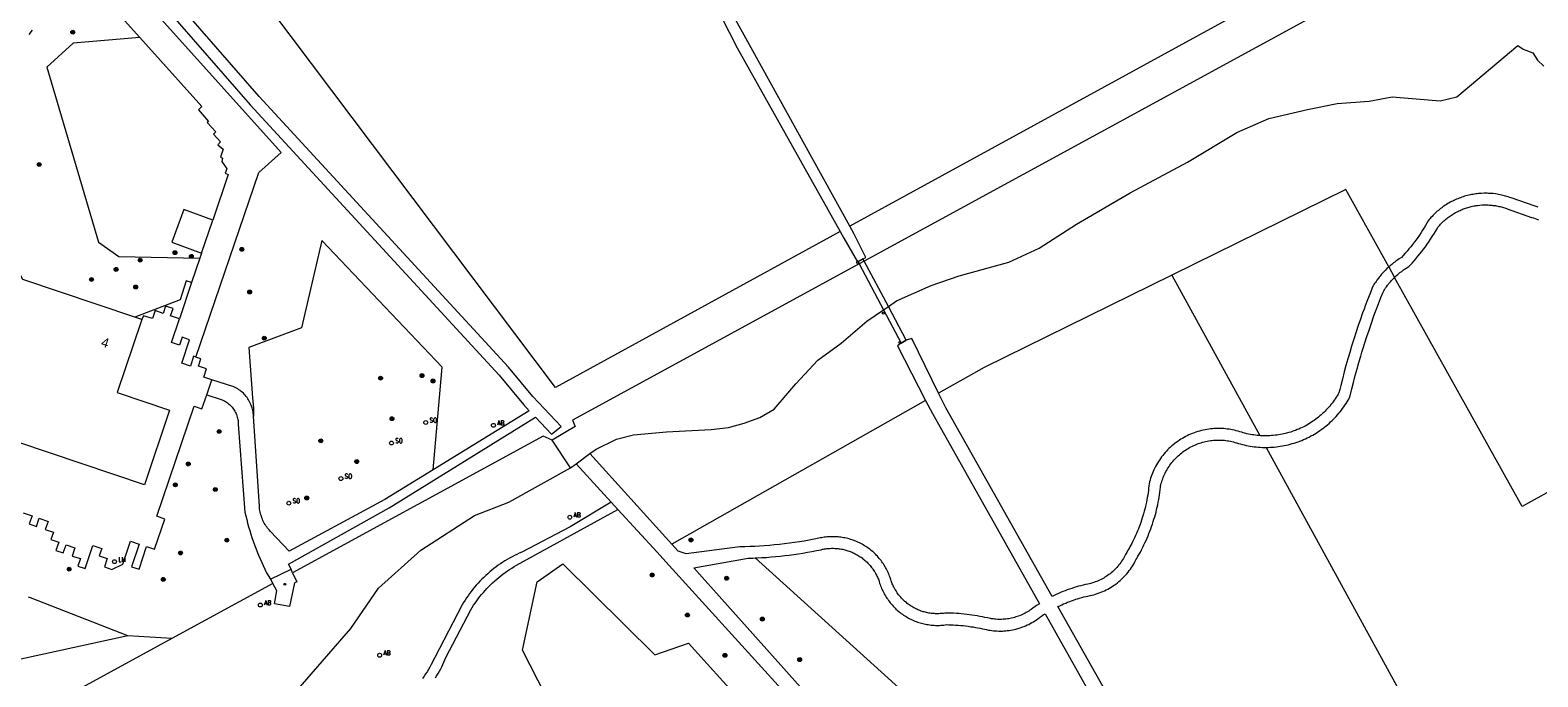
# Model space of a CAD drawing. Header units: metres. Extents: x 138165 to 154469, y 480134 to 494189.
# Tile 119 of 256: x 147111 to 147306, y 483401 to 483485. Entities that reach past the tile are written whole.
import ezdxf

# ---------------------------------------------------------------- set-up
doc = ezdxf.new("R2010")
doc.units = ezdxf.units.M
doc.header["$LTSCALE"] = 0.001
doc.header["$MEASUREMENT"] = 0
for name, color, linetype, lineweight in [('TOP-L-topo objecten punt', 7, 'Continuous', 0), ('TOP-L-topo objecten vlak', 7, 'Continuous', 0), ('TOP-T-topo huisnummering naamgeving', 7, 'Continuous', 0)]:
    doc.layers.add(name, color=color, linetype=linetype, lineweight=lineweight)
doc.styles.add('Style-INTL_ISO', font='INTL_ISO.shx')
doc.styles.add('Style-STANDARD', font='STANDARD.shx')

# ---------------------------------------------------------------- blocks, each defined once
blk = doc.blocks.new('24')
at = {"layer": 'TOP-L-topo objecten punt', "color": 7, "linetype": 'Continuous', "lineweight": 0}
for radius in [0.025, 0.0182, 0.0115, 0.005]:
    blk.add_circle((0, 0), radius, dxfattribs=at)
blk = doc.blocks.new('129')
at = {"layer": 'TOP-L-topo objecten punt', "color": 7, "linetype": 'Continuous', "lineweight": 0}
blk.add_circle((0, 0), 0.025, dxfattribs=at)
at = {"layer": 'TOP-L-topo objecten punt', "color": 7, "linetype": 'Continuous', "lineweight": 0, "style": 'Style-STANDARD'}
blk.add_text('SO', height=0.06, dxfattribs=at).set_placement((0.0483, 0))
blk = doc.blocks.new('16')
at = {"layer": 'TOP-L-topo objecten punt', "color": 7, "linetype": 'Continuous', "lineweight": 0}
blk.add_circle((0, 0), 0.025, dxfattribs=at)
at = {"layer": 'TOP-L-topo objecten punt', "color": 7, "linetype": 'Continuous', "lineweight": 0, "style": 'Style-STANDARD'}
blk.add_text('LM', height=0.06, dxfattribs=at).set_placement((0.0483, 0))
blk = doc.blocks.new('10')
at = {"layer": 'TOP-L-topo objecten punt', "linetype": 'Continuous', "lineweight": 0}
blk.add_circle((0, 0), 0.0125, dxfattribs=at)
blk = doc.blocks.new('11')
at = {"layer": 'TOP-L-topo objecten punt', "color": 7, "linetype": 'Continuous', "lineweight": 0}
blk.add_circle((0, 0), 0.025, dxfattribs=at)
at = {"layer": 'TOP-L-topo objecten punt', "color": 7, "linetype": 'Continuous', "lineweight": 0, "style": 'Style-STANDARD'}
blk.add_text('AB', height=0.06, dxfattribs=at).set_placement((0.0483, 0))

msp = doc.modelspace()

# ---------------------------------------------------------------- linework, layer by layer
at = {"layer": 'TOP-L-topo objecten vlak', "flags": 128}
for points in [[(147216.06, 483458.63), (147179.32, 483438.49), (147137.29, 483494.28), (147177.83, 483501.59), (147207.29, 483504.84), (147230.81, 483507)], [(147145.16, 483415.01), (147144.84, 483415.67), (147157.85, 483422.95), (147176.71, 483434.64), (147178.8, 483432.43), (147180.02, 483433.44), (147176.36, 483437.31), (147173.22, 483441.11), (147141.05, 483476.03), (147118.37, 483502.07)], [(147297.65, 483503.34), (147217.3, 483459.31)], [(147118.11, 483499.97), (147139.88, 483474.98), (147172.03, 483440.08), (147175.18, 483436.26), (147175.92, 483435.48), (147163.51, 483427.84)], [(147217.3, 483459.31), (147202.32, 483486.37), (147194.34, 483501.16), (147193.27, 483500.9), (147202.73, 483482.32), (147216.06, 483458.63)], [(147132.88, 483442.4), (147141.01, 483466.23), (147143.88, 483468.8), (147116.81, 483498.92)], [(147300.29, 483499.06), (147219.14, 483454.8), (147218.5, 483454.45), (147181.48, 483434.26), (147181.84, 483433.42), (147178.85, 483431.66)], [(147116.52, 483493.81), (147125.65, 483483.66)], [(147111.37, 483484.05), (147111.78, 483484.62)], [(147125.65, 483483.66), (147117.04, 483482.93), (147113.66, 483479.84), (147120.33, 483457.22), (147122.95, 483455.39), (147133.39, 483455.16)], [(147125.65, 483483.66), (147133.65, 483474.76), (147133.22, 483474.31), (147134.51, 483472.81), (147134.34, 483472.67), (147135.46, 483471.47), (147135.15, 483471.18), (147136.05, 483470.18), (147135.7, 483469.81), (147136.41, 483469.23), (147136.05, 483468.19), (147136.06, 483468.19), (147136.3, 483468.1), (147136.21, 483467.67), (147136.87, 483466.7), (147136.64, 483466.14), (147137.05, 483465.97), (147135.06, 483460.08)], [(147183.75, 483429.93), (147184.56, 483430.52), (147187.18, 483431.78), (147189.38, 483432.34), (147193.64, 483432.75), (147199.38, 483433.06), (147201.64, 483433.32), (147203.64, 483433.88), (147205.69, 483434.6), (147207.54, 483435.68), (147210.31, 483438.96), (147213.18, 483441.99), (147216.16, 483444.2), (147219.49, 483447.02), (147221.65, 483448.49), (147222.27, 483448.91), (147223.33, 483449.64), (147227.8, 483451.64), (147231.39, 483452.87), (147237.8, 483454.67), (147241.75, 483456.46), (147246.57, 483459.54), (147253.49, 483463.6), (147260.88, 483467.55), (147267.24, 483471.4), (147271.39, 483473.19), (147276.37, 483474.37), (147280.21, 483475.14), (147284.32, 483475.45), (147287.3, 483476), (147293.51, 483475.49), (147295.64, 483476), (147303.54, 483482.61), (147304.2, 483482.14), (147305.45, 483481.67), (147306.06, 483480.72), (147306.86, 483479.94)], [(147286.85, 483454.04), (147281.3, 483464.03), (147258.88, 483452.99)], [(147306.16, 483461.74), (147306.02, 483461.79), (147305.88, 483461.83), (147305.76, 483461.87), (147302.65, 483462.96), (147302.47, 483463.02), (147302.29, 483463.08), (147302.1, 483463.14), (147301.94, 483463.19), (147301.78, 483463.23), (147301.6, 483463.28), (147301.41, 483463.32), (147301.22, 483463.36), (147301.03, 483463.4), (147300.84, 483463.43), (147300.65, 483463.46), (147300.32, 483463.5), (147300.13, 483463.52), (147299.94, 483463.53), (147299.74, 483463.54), (147299.58, 483463.55), (147299.39, 483463.55), (147299.19, 483463.55), (147298.83, 483463.54), (147298.64, 483463.52), (147298.45, 483463.51), (147298.29, 483463.49), (147298.12, 483463.47), (147297.93, 483463.44), (147297.74, 483463.41), (147297.55, 483463.38), (147297.39, 483463.35), (147297.2, 483463.3), (147297.01, 483463.26), (147296.83, 483463.21), (147296.64, 483463.16), (147296.46, 483463.1), (147296.3, 483463.05), (147296.12, 483462.98), (147295.94, 483462.92), (147295.78, 483462.85), (147295.61, 483462.78), (147295.43, 483462.7), (147295.26, 483462.62), (147295.11, 483462.55), (147294.96, 483462.47), (147294.79, 483462.38), (147294.62, 483462.29), (147294.48, 483462.21), (147294.31, 483462.1), (147294.15, 483462), (147293.99, 483461.89), (147293.86, 483461.8), (147293.7, 483461.69), (147293.55, 483461.57), (147293.39, 483461.45), (147293.27, 483461.34), (147293.12, 483461.22), (147292.98, 483461.09), (147292.85, 483460.98), (147292.71, 483460.85), (147292.58, 483460.71), (147292.45, 483460.57), (147292.31, 483460.43), (147292.2, 483460.31), (147292.08, 483460.16), (147291.96, 483460.01), (147291.78, 483459.7), (147291.61, 483459.4), (147291.4, 483459.06), (147291.22, 483458.77), (147291.03, 483458.47), (147290.81, 483458.15), (147290.61, 483457.86), (147290.38, 483457.54), (147290.17, 483457.26), (147289.93, 483456.94), (147289.69, 483456.64), (147289.47, 483456.36), (147289.22, 483456.06), (147288.99, 483455.8), (147288.72, 483455.51), (147288.49, 483455.25), (147288.2, 483455.07), (147288.05, 483454.97), (147287.91, 483454.88), (147287.77, 483454.78), (147287.63, 483454.67), (147287.49, 483454.57), (147287.38, 483454.48), (147287.24, 483454.37), (147287.11, 483454.26), (147286.98, 483454.15), (147286.85, 483454.04)], [(147135.06, 483460.08), (147131.32, 483461.45), (147129.78, 483457.22), (147133.62, 483455.82)], [(147287.61, 483452.69), (147287.77, 483452.84), (147287.88, 483452.95), (147288.01, 483453.06), (147288.11, 483453.14), (147288.31, 483453.31), (147288.53, 483453.47), (147288.66, 483453.57), (147288.77, 483453.65), (147288.9, 483453.73), (147289.12, 483453.88), (147289.45, 483454.08), (147289.86, 483454.52), (147290.13, 483454.82), (147290.36, 483455.09), (147290.62, 483455.41), (147290.88, 483455.72), (147291.13, 483456.04), (147291.35, 483456.33), (147291.59, 483456.65), (147291.83, 483456.98), (147292.03, 483457.28), (147292.26, 483457.62), (147292.48, 483457.96), (147292.67, 483458.26), (147292.88, 483458.61), (147293.09, 483458.96), (147293.2, 483459.16), (147293.32, 483459.3), (147293.44, 483459.43), (147293.54, 483459.55), (147293.64, 483459.66), (147293.75, 483459.76), (147293.86, 483459.87), (147293.97, 483459.97), (147294.11, 483460.09), (147294.22, 483460.19), (147294.34, 483460.28), (147294.46, 483460.38), (147294.58, 483460.47), (147294.7, 483460.56), (147294.82, 483460.65), (147294.97, 483460.74), (147295.1, 483460.83), (147295.23, 483460.91), (147295.36, 483460.98), (147295.49, 483461.06), (147295.62, 483461.13), (147295.78, 483461.21), (147295.92, 483461.28), (147296.06, 483461.34), (147296.19, 483461.4), (147296.33, 483461.46), (147296.48, 483461.52), (147296.62, 483461.57), (147296.78, 483461.63), (147296.93, 483461.67), (147297.07, 483461.72), (147297.22, 483461.76), (147297.37, 483461.8), (147297.51, 483461.84), (147297.68, 483461.88), (147297.83, 483461.91), (147298.01, 483461.94), (147298.16, 483461.96), (147298.31, 483461.98), (147298.61, 483462.02), (147298.91, 483462.04), (147299.06, 483462.04), (147299.21, 483462.05), (147299.37, 483462.05), (147299.52, 483462.05), (147299.7, 483462.04), (147299.85, 483462.03), (147300.15, 483462.01), (147300.3, 483461.99), (147300.48, 483461.97), (147300.62, 483461.95), (147300.77, 483461.92), (147300.92, 483461.89), (147301.07, 483461.86), (147301.22, 483461.83), (147301.39, 483461.78), (147301.54, 483461.74), (147301.68, 483461.7), (147301.83, 483461.66), (147302.13, 483461.55), (147305.28, 483460.44), (147305.56, 483460.36), (147305.77, 483460.29), (147305.98, 483460.21), (147306.18, 483460.12)], [(147125.92, 483447.26), (147125.83, 483447.01), (147122.74, 483437.82), (147129.48, 483435.54), (147126.23, 483425.89), (147101.82, 483434.11), (147095.29, 483446.19), (147101.65, 483449.63), (147098.27, 483455.89), (147106.34, 483460.25)], [(147125, 483447.57), (147110.56, 483452.43), (147106.34, 483460.25)], [(147133.62, 483455.82), (147135.06, 483460.08)], [(147216.06, 483458.63), (147216.54, 483457.77), (147218.3, 483454.69), (147219.36, 483455.25), (147217.83, 483458.35), (147217.3, 483459.31)], [(147163.51, 483427.84), (147164.68, 483441.09), (147149.15, 483457.44), (147146.5, 483446.17), (147139.73, 483443.64), (147140.2, 483437.15), (147140.31, 483435.82), (147140.32, 483434.78)], [(147133.39, 483455.16), (147132.33, 483452.02)], [(147133.62, 483455.82), (147133.39, 483455.16)], [(147221.65, 483448.49), (147223.91, 483444.18), (147224.58, 483444.58), (147222.27, 483448.91), (147219.14, 483454.8), (147218.99, 483455.08), (147218.35, 483454.74), (147218.5, 483454.45), (147221.65, 483448.49)], [(147286.85, 483454.04), (147286.74, 483453.94), (147286.61, 483453.82), (147286.39, 483453.59), (147286.27, 483453.47), (147286.05, 483453.23), (147285.94, 483453.1), (147285.83, 483452.97), (147285.73, 483452.86), (147285.63, 483452.72), (147285.52, 483452.59), (147285.32, 483452.31), (147285.22, 483452.16), (147285.14, 483452.04), (147285.04, 483451.9), (147284.95, 483451.75), (147284.86, 483451.6), (147284.77, 483451.45), (147284.44, 483450.62), (147284.13, 483449.81), (147283.82, 483449), (147283.67, 483448.59), (147283.49, 483448.1), (147283.2, 483447.29), (147282.92, 483446.47), (147282.65, 483445.64), (147282.35, 483444.73), (147282.07, 483443.82), (147281.82, 483442.99), (147281.57, 483442.16), (147281.34, 483441.32), (147281.11, 483440.49), (147280.87, 483439.56), (147280.66, 483438.72), (147280.53, 483438.22), (147280.43, 483437.79), (147280.33, 483437.61), (147280.21, 483437.41), (147280.09, 483437.21), (147279.96, 483437.02), (147279.82, 483436.82), (147279.69, 483436.63), (147279.55, 483436.44), (147279.4, 483436.26), (147279.25, 483436.08), (147279.1, 483435.9), (147278.96, 483435.75), (147278.8, 483435.57), (147278.63, 483435.41), (147278.46, 483435.24), (147278.32, 483435.1), (147278.14, 483434.94), (147277.98, 483434.81), (147277.8, 483434.66), (147277.62, 483434.51), (147277.43, 483434.37), (147277.24, 483434.23), (147277.07, 483434.11), (147276.88, 483433.98), (147276.68, 483433.85), (147276.48, 483433.73), (147276.27, 483433.62), (147276.07, 483433.5), (147275.88, 483433.41), (147275.67, 483433.3), (147275.46, 483433.2), (147275.24, 483433.11), (147275.05, 483433.03), (147274.83, 483432.94), (147274.61, 483432.86), (147274.39, 483432.78), (147274.2, 483432.72), (147273.97, 483432.66), (147273.77, 483432.6), (147273.54, 483432.54), (147273.31, 483432.49), (147273.08, 483432.44), (147272.88, 483432.4), (147272.65, 483432.36), (147272.42, 483432.33), (147272.18, 483432.3), (147271.95, 483432.28), (147271.74, 483432.26), (147271.51, 483432.25), (147271.27, 483432.24), (147271.07, 483432.23), (147270.83, 483432.23), (147270.6, 483432.24), (147270.36, 483432.25), (147270.21, 483432.26)], [(147286.85, 483454.04), (147287.61, 483452.69)], [(147360.66, 483454.5), (147304.07, 483423.1), (147287.61, 483452.69)], [(147132.33, 483452.02), (147131.63, 483452.24), (147130.84, 483449.78), (147125, 483447.57)], [(147132.33, 483452.02), (147130.75, 483447.35)], [(147258.88, 483452.99), (147234.63, 483441.06), (147228.76, 483437.73)], [(147258.88, 483452.99), (147270.21, 483432.26)], [(147271.05, 483430.73), (147271.29, 483430.74), (147271.57, 483430.75), (147271.82, 483430.76), (147272.07, 483430.78), (147272.35, 483430.81), (147272.6, 483430.84), (147272.85, 483430.88), (147273.13, 483430.92), (147273.38, 483430.97), (147273.62, 483431.02), (147273.9, 483431.08), (147274.14, 483431.15), (147274.41, 483431.22), (147274.65, 483431.29), (147274.89, 483431.37), (147275.16, 483431.46), (147275.39, 483431.55), (147275.63, 483431.64), (147275.86, 483431.74), (147276.12, 483431.86), (147276.34, 483431.96), (147276.57, 483432.07), (147276.82, 483432.21), (147277.04, 483432.33), (147277.26, 483432.45), (147277.47, 483432.58), (147277.71, 483432.73), (147277.92, 483432.87), (147278.15, 483433.04), (147278.35, 483433.18), (147278.58, 483433.36), (147278.77, 483433.51), (147278.97, 483433.67), (147279.16, 483433.84), (147279.36, 483434.03), (147279.55, 483434.2), (147279.73, 483434.38), (147279.9, 483434.56), (147280.07, 483434.74), (147280.26, 483434.95), (147280.42, 483435.14), (147280.58, 483435.34), (147280.76, 483435.56), (147280.91, 483435.76), (147281.05, 483435.96), (147281.2, 483436.17), (147281.35, 483436.41), (147281.48, 483436.62), (147281.61, 483436.84), (147281.84, 483437.24), (147282.1, 483438.29), (147282.3, 483439.12), (147282.54, 483440.04), (147282.77, 483440.87), (147283, 483441.7), (147283.24, 483442.52), (147283.39, 483443.02), (147283.52, 483443.43), (147283.77, 483444.25), (147284.04, 483445.07), (147284.31, 483445.89), (147284.62, 483446.78), (147284.91, 483447.59), (147285.08, 483448.08), (147285.23, 483448.48), (147285.54, 483449.29), (147285.85, 483450.09), (147286.13, 483450.79), (147286.23, 483450.97), (147286.3, 483451.08), (147286.46, 483451.32), (147286.55, 483451.46), (147286.71, 483451.67), (147286.81, 483451.8), (147286.89, 483451.9), (147286.98, 483452.01), (147287.08, 483452.13), (147287.18, 483452.25), (147287.27, 483452.35), (147287.46, 483452.54), (147287.61, 483452.69)], [(147125.92, 483447.26), (147125, 483447.57)], [(147130.75, 483447.35), (147129.62, 483447.72), (147129.93, 483448.66), (147128.97, 483448.99), (147128.65, 483448.04), (147127.61, 483448.4), (147127.27, 483447.37), (147126.11, 483447.74), (147125.92, 483447.26)], [(147132.88, 483442.4), (147132.59, 483442.5), (147132.18, 483441.23), (147131.05, 483441.63), (147132.05, 483444.64), (147131.11, 483444.97), (147130.77, 483443.93), (147129.72, 483444.27), (147130.75, 483447.35)], [(147228.76, 483437.73), (147225.28, 483444.8), (147224.58, 483444.58), (147223.91, 483444.18), (147223.45, 483443.85), (147227.08, 483436.79)], [(147134.93, 483439.48), (147133.91, 483439.79), (147134.26, 483440.86), (147133.23, 483441.21), (147133.53, 483442.19), (147132.88, 483442.4)], [(147134.3, 483437.54), (147134.93, 483439.48)], [(147140.32, 483434.78), (147140.31, 483434.96), (147140.29, 483435.15), (147140.26, 483435.33), (147140.23, 483435.51), (147140.18, 483435.69), (147140.14, 483435.86), (147140.08, 483436.04), (147140.02, 483436.21), (147139.94, 483436.38), (147139.86, 483436.54), (147139.78, 483436.71), (147139.69, 483436.86), (147139.59, 483437.02), (147139.48, 483437.17), (147139.37, 483437.32), (147139.26, 483437.46), (147139.13, 483437.59), (147139.01, 483437.72), (147138.87, 483437.85), (147138.73, 483437.97), (147138.59, 483438.08), (147138.44, 483438.19), (147138.29, 483438.29), (147138.13, 483438.39), (147137.97, 483438.47), (147137.8, 483438.56), (147134.93, 483439.48)], [(147110.57, 483422.29), (147111.73, 483421.9), (147111.34, 483420.85), (147112.29, 483420.53), (147112.64, 483421.59), (147113.8, 483421.19), (147113.41, 483420.15), (147114.48, 483419.78), (147114.14, 483418.84), (147115.19, 483418.48), (147114.82, 483417.42), (147115.76, 483417.12), (147116.12, 483418.17), (147117.27, 483417.78), (147116.9, 483416.71), (147117.97, 483416.39), (147117.64, 483415.42), (147118.59, 483415.11), (147119.57, 483418.06), (147120.73, 483417.69), (147120.41, 483416.75), (147121.45, 483416.39), (147121.08, 483415.33), (147122.04, 483414.99), (147123.43, 483415.66), (147124.43, 483418.61), (147125.55, 483418.24), (147124.58, 483415.31), (147125.55, 483415.03), (147126.52, 483417.95), (147127.56, 483417.59), (147128.86, 483421.45), (147127.82, 483421.84), (147132.64, 483436.06), (147133.66, 483435.72), (147134.3, 483437.54)], [(147134.3, 483437.54), (147136.29, 483436.89), (147136.29, 483436.88), (147136.29, 483436.87), (147136.44, 483436.8), (147136.58, 483436.73), (147136.72, 483436.65), (147136.85, 483436.56), (147136.98, 483436.47), (147137.11, 483436.37), (147137.23, 483436.27), (147137.34, 483436.16), (147137.45, 483436.04), (147137.56, 483435.92), (147137.66, 483435.8), (147137.75, 483435.67), (147137.84, 483435.54), (147137.92, 483435.4), (147137.99, 483435.26), (147138.06, 483435.11), (147138.12, 483434.97), (147138.18, 483434.82), (147138.23, 483434.66), (147138.27, 483434.51), (147138.3, 483434.35), (147138.32, 483434.2), (147138.34, 483434.04), (147138.35, 483433.88), (147138.36, 483433.72), (147139.21, 483422.36), (147139.32, 483421.89), (147139.44, 483421.42), (147139.56, 483420.95), (147139.69, 483420.48), (147139.83, 483420.01), (147139.97, 483419.55), (147140.12, 483419.09), (147140.28, 483418.63), (147140.45, 483418.17), (147140.62, 483417.71), (147140.79, 483417.26), (147140.98, 483416.81), (147142, 483414.54), (147142.51, 483413.71)], [(147270.21, 483432.26), (147269.89, 483432.29), (147269.66, 483432.31), (147269.45, 483432.34), (147269.22, 483432.38), (147268.99, 483432.42), (147268.76, 483432.46), (147268.53, 483432.51), (147268.3, 483432.57), (147268.07, 483432.63), (147267.88, 483432.69), (147267.65, 483432.76), (147267.42, 483432.83), (147267.18, 483432.89), (147266.95, 483432.95), (147266.71, 483433), (147266.47, 483433.05), (147266.25, 483433.08), (147266.01, 483433.11), (147265.77, 483433.14), (147265.55, 483433.16), (147265.31, 483433.17), (147265.06, 483433.18), (147264.82, 483433.18), (147264.58, 483433.17), (147264.33, 483433.16), (147264.09, 483433.15), (147263.84, 483433.12), (147263.63, 483433.09), (147263.39, 483433.06), (147263.15, 483433.01), (147262.91, 483432.96), (147262.67, 483432.91), (147262.43, 483432.84), (147262.2, 483432.78), (147261.97, 483432.7), (147261.74, 483432.62), (147261.51, 483432.53), (147261.28, 483432.44), (147261.06, 483432.34), (147260.84, 483432.24), (147260.64, 483432.14), (147260.43, 483432.02), (147260.22, 483431.9), (147260.03, 483431.79), (147259.83, 483431.66), (147259.62, 483431.52), (147259.42, 483431.38), (147259.23, 483431.23), (147259.04, 483431.08), (147258.85, 483430.92), (147258.67, 483430.76), (147258.49, 483430.59), (147258.32, 483430.41), (147258.15, 483430.24), (147257.99, 483430.06), (147257.83, 483429.87), (147257.69, 483429.7), (147257.54, 483429.51), (147257.4, 483429.31), (147257.26, 483429.11), (147257.12, 483428.91), (147257, 483428.7), (147256.87, 483428.49), (147256.76, 483428.27), (147256.66, 483428.08), (147256.55, 483427.86), (147256.45, 483427.64), (147256.36, 483427.41), (147256.28, 483427.21), (147256.2, 483426.98), (147256.12, 483426.75), (147256.05, 483426.52), (147255.98, 483426.28), (147255.92, 483426.04), (147255.9, 483425.76), (147255.86, 483425.47), (147255.83, 483425.19), (147255.79, 483424.86), (147255.74, 483424.58), (147255.69, 483424.26), (147255.63, 483423.97), (147255.57, 483423.65), (147255.5, 483423.33), (147255.44, 483423.06), (147255.37, 483422.78), (147255.3, 483422.5), (147255.21, 483422.18), (147255.13, 483421.91), (147255.04, 483421.64), (147254.94, 483421.33), (147254.85, 483421.05), (147254.75, 483420.78), (147254.64, 483420.48), (147254.54, 483420.21), (147254.43, 483419.95), (147254.3, 483419.64), (147254.19, 483419.38), (147254.05, 483419.08), (147253.93, 483418.82), (147253.78, 483418.53), (147253.64, 483418.24), (147253.5, 483417.99), (147253.34, 483417.7), (147253.2, 483417.45), (147253.04, 483417.17), (147252.89, 483416.92), (147252.8, 483416.75), (147252.7, 483416.57), (147252.61, 483416.4), (147252.5, 483416.22), (147252.38, 483416.04), (147252.28, 483415.88), (147252.15, 483415.71), (147252.03, 483415.56), (147251.9, 483415.4), (147251.77, 483415.25), (147251.63, 483415.1), (147251.5, 483414.96), (147251.36, 483414.83), (147251.2, 483414.69), (147251.04, 483414.55), (147250.89, 483414.43), (147250.74, 483414.31), (147250.57, 483414.19), (147250.39, 483414.07), (147250.23, 483413.97), (147250.07, 483413.87), (147249.89, 483413.77), (147249.72, 483413.68), (147249.53, 483413.59), (147249.33, 483413.5), (147249.16, 483413.43), (147248.98, 483413.36), (147248.78, 483413.29), (147248.6, 483413.23), (147248.39, 483413.17), (147248.21, 483413.12), (147248, 483413.08), (147247.73, 483413.02), (147247.43, 483412.95), (147247.13, 483412.88), (147246.83, 483412.8), (147246.54, 483412.72), (147246.24, 483412.63), (147245.95, 483412.53), (147245.65, 483412.43), (147245.36, 483412.33), (147245.07, 483412.22), (147244.79, 483412.11), (147244.5, 483411.99), (147244.22, 483411.87), (147243.94, 483411.74), (147243.66, 483411.61), (147243.41, 483411.49), (147229.68, 483435.86), (147228.76, 483437.73)], [(147227.08, 483436.79), (147194.31, 483418.25)], [(147227.08, 483436.79), (147227.95, 483435.1), (147241.76, 483410.55), (147241.47, 483410.37), (147241.22, 483410.2), (147240.93, 483410), (147240.68, 483409.82), (147240.53, 483409.71), (147240.38, 483409.61), (147240.22, 483409.51), (147240.06, 483409.42), (147239.91, 483409.34), (147239.75, 483409.25), (147239.58, 483409.17), (147239.41, 483409.09), (147239.26, 483409.03), (147239.08, 483408.96), (147238.9, 483408.9), (147238.73, 483408.84), (147238.55, 483408.79), (147238.37, 483408.74), (147238.18, 483408.69), (147238, 483408.66), (147237.82, 483408.62), (147237.63, 483408.59), (147237.45, 483408.57), (147237.26, 483408.55), (147237.07, 483408.54), (147236.88, 483408.53), (147236.72, 483408.53), (147236.53, 483408.53), (147236.35, 483408.53), (147236.16, 483408.55), (147235.97, 483408.56), (147235.79, 483408.59), (147235.6, 483408.61), (147235.44, 483408.64), (147235.26, 483408.68), (147235.07, 483408.72), (147234.73, 483408.79), (147234.42, 483408.86), (147234.06, 483408.92), (147233.74, 483408.98), (147233.42, 483409.03), (147233.06, 483409.09), (147232.74, 483409.13), (147232.38, 483409.17), (147232.06, 483409.21), (147231.7, 483409.25), (147231.38, 483409.27), (147231.06, 483409.3), (147230.69, 483409.32), (147230.37, 483409.33), (147230.05, 483409.34), (147229.68, 483409.35), (147229.54, 483409.33), (147229.38, 483409.31), (147229.25, 483409.29), (147229.09, 483409.28), (147228.96, 483409.27), (147228.8, 483409.26), (147228.67, 483409.26), (147228.51, 483409.26), (147228.37, 483409.26), (147228.21, 483409.27), (147228.06, 483409.28), (147227.79, 483409.31), (147227.63, 483409.33), (147227.5, 483409.35), (147227.35, 483409.38), (147227.19, 483409.41), (147227.06, 483409.45), (147226.91, 483409.49), (147226.78, 483409.52), (147226.63, 483409.57), (147226.5, 483409.61), (147226.35, 483409.67), (147226.23, 483409.72), (147226.08, 483409.78), (147225.96, 483409.83), (147225.84, 483409.89), (147225.7, 483409.96), (147225.56, 483410.04), (147225.44, 483410.1), (147225.31, 483410.18), (147225.19, 483410.25), (147225.08, 483410.33), (147224.95, 483410.42), (147224.84, 483410.5), (147224.71, 483410.59), (147224.59, 483410.69), (147224.49, 483410.78), (147224.39, 483410.86), (147224.27, 483410.97), (147224.17, 483411.07), (147224.06, 483411.18), (147223.97, 483411.27), (147223.86, 483411.39), (147223.76, 483411.51), (147223.68, 483411.61), (147223.59, 483411.72), (147223.5, 483411.85), (147223.41, 483411.97), (147223.26, 483412.2), (147223.18, 483412.33), (147223.11, 483412.45), (147223.03, 483412.59), (147222.96, 483412.73), (147222.9, 483412.85), (147222.83, 483412.99), (147222.78, 483413.11), (147222.73, 483413.24), (147222.67, 483413.39), (147222.63, 483413.51), (147222.58, 483413.66), (147222.54, 483413.79), (147222.5, 483413.94), (147222.43, 483414.11), (147222.37, 483414.27), (147222.3, 483414.44), (147222.23, 483414.6), (147222.16, 483414.76), (147222.08, 483414.91), (147221.99, 483415.09), (147221.9, 483415.24), (147221.81, 483415.4), (147221.72, 483415.54), (147221.63, 483415.69), (147221.53, 483415.84), (147221.43, 483415.98), (147221.32, 483416.12), (147221.21, 483416.26), (147221.08, 483416.41), (147220.97, 483416.55), (147220.85, 483416.68), (147220.71, 483416.82), (147220.59, 483416.95), (147220.46, 483417.07), (147220.34, 483417.19), (147220.2, 483417.31), (147220.05, 483417.43), (147219.91, 483417.54), (147219.77, 483417.65), (147219.63, 483417.75), (147219.49, 483417.85), (147219.34, 483417.95), (147219.19, 483418.04), (147219.02, 483418.15), (147218.87, 483418.23), (147218.71, 483418.32), (147218.56, 483418.4), (147218.4, 483418.47), (147218.24, 483418.54), (147218.05, 483418.62), (147217.89, 483418.69), (147217.73, 483418.75), (147217.56, 483418.81), (147217.39, 483418.86), (147217.22, 483418.91), (147217.05, 483418.96), (147216.86, 483419), (147216.66, 483419.05), (147216.49, 483419.08), (147216.32, 483419.11), (147216.14, 483419.14), (147215.97, 483419.16), (147215.77, 483419.18), (147215.6, 483419.19), (147215.42, 483419.2), (147215.24, 483419.21), (147215.04, 483419.21), (147214.87, 483419.21), (147214.69, 483419.2), (147214.52, 483419.19), (147214.34, 483419.17), (147214.17, 483419.16), (147213.97, 483419.13), (147213.8, 483419.1), (147213.62, 483419.07), (147213.45, 483419.04), (147213.28, 483419), (147212.7, 483418.88), (147212.06, 483418.76), (147211.42, 483418.65), (147210.78, 483418.54), (147210.14, 483418.45), (147209.5, 483418.36), (147208.85, 483418.28), (147208.21, 483418.2), (147207.56, 483418.14), (147206.92, 483418.08), (147206.27, 483418.03), (147205.62, 483417.98), (147205.04, 483417.95), (147204.39, 483417.93), (147203.74, 483417.91), (147203.1, 483417.9), (147196.15, 483416.98), (147195.12, 483417.35), (147194.31, 483418.25)], [(147163.51, 483427.84), (147157.28, 483424.01), (147144.92, 483417.35), (147142.53, 483419.89), (147142.39, 483420.03), (147142.27, 483420.17), (147142.14, 483420.32), (147142.03, 483420.47), (147141.92, 483420.63), (147141.81, 483420.79), (147141.71, 483420.96), (147141.62, 483421.13), (147141.54, 483421.3), (147141.46, 483421.48), (147141.39, 483421.66), (147141.33, 483421.84), (147141.27, 483422.02), (147141.22, 483422.21), (147141.18, 483422.4), (147141.14, 483422.59), (147141.11, 483422.78), (147141.09, 483422.97), (147141.08, 483423.16), (147140.32, 483434.78)], [(147178.85, 483431.66), (147177.69, 483432.19), (147145.37, 483414.56)], [(147181.24, 483428.09), (147178.85, 483431.66)], [(147253.38, 483393.81), (147244.15, 483410.18), (147244.39, 483410.29), (147244.65, 483410.42), (147244.89, 483410.53), (147245.16, 483410.64), (147245.4, 483410.74), (147245.68, 483410.85), (147245.92, 483410.94), (147246.17, 483411.02), (147246.45, 483411.12), (147246.69, 483411.2), (147246.94, 483411.27), (147247.23, 483411.35), (147247.51, 483411.43), (147247.76, 483411.49), (147248.02, 483411.55), (147248.31, 483411.61), (147248.54, 483411.66), (147248.77, 483411.72), (147248.99, 483411.78), (147249.24, 483411.86), (147249.49, 483411.95), (147249.71, 483412.03), (147249.95, 483412.13), (147250.16, 483412.23), (147250.37, 483412.33), (147250.61, 483412.45), (147250.81, 483412.57), (147251.01, 483412.69), (147251.21, 483412.81), (147251.43, 483412.96), (147251.62, 483413.09), (147251.83, 483413.25), (147252.03, 483413.42), (147252.2, 483413.57), (147252.38, 483413.73), (147252.55, 483413.89), (147252.71, 483414.06), (147252.89, 483414.25), (147253.04, 483414.43), (147253.21, 483414.63), (147253.37, 483414.84), (147253.51, 483415.03), (147253.64, 483415.22), (147253.77, 483415.42), (147253.89, 483415.62), (147254.02, 483415.84), (147254.13, 483416.05), (147254.2, 483416.2), (147254.32, 483416.39), (147254.49, 483416.68), (147254.64, 483416.94), (147254.8, 483417.23), (147254.96, 483417.53), (147255.11, 483417.84), (147255.26, 483418.14), (147255.39, 483418.41), (147255.53, 483418.72), (147255.67, 483419.03), (147255.8, 483419.34), (147255.91, 483419.61), (147256.04, 483419.93), (147256.15, 483420.24), (147256.25, 483420.52), (147256.36, 483420.84), (147256.47, 483421.17), (147256.55, 483421.45), (147256.65, 483421.78), (147256.73, 483422.06), (147256.82, 483422.39), (147256.9, 483422.72), (147256.96, 483423.01), (147257.04, 483423.34), (147257.1, 483423.67), (147257.16, 483424), (147257.21, 483424.29), (147257.27, 483424.63), (147257.31, 483424.92), (147257.35, 483425.26), (147257.39, 483425.6), (147257.41, 483425.79), (147257.43, 483425.9), (147257.49, 483426.11), (147257.55, 483426.3), (147257.61, 483426.49), (147257.68, 483426.68), (147257.75, 483426.86), (147257.83, 483427.05), (147257.91, 483427.23), (147258, 483427.41), (147258.1, 483427.61), (147258.2, 483427.78), (147258.3, 483427.95), (147258.4, 483428.12), (147258.51, 483428.29), (147258.62, 483428.45), (147258.74, 483428.61), (147258.86, 483428.77), (147258.99, 483428.92), (147259.12, 483429.07), (147259.25, 483429.22), (147259.39, 483429.36), (147259.55, 483429.52), (147259.69, 483429.66), (147259.84, 483429.79), (147259.99, 483429.92), (147260.15, 483430.04), (147260.3, 483430.16), (147260.46, 483430.28), (147260.63, 483430.39), (147260.8, 483430.5), (147260.97, 483430.6), (147261.16, 483430.71), (147261.33, 483430.81), (147261.51, 483430.9), (147261.71, 483430.99), (147261.9, 483431.07), (147262.08, 483431.15), (147262.27, 483431.22), (147262.45, 483431.28), (147262.64, 483431.34), (147262.83, 483431.4), (147263.03, 483431.45), (147263.22, 483431.5), (147263.41, 483431.54), (147263.63, 483431.58), (147263.83, 483431.61), (147264.03, 483431.63), (147264.23, 483431.65), (147264.42, 483431.67), (147264.62, 483431.68), (147264.82, 483431.68), (147265.02, 483431.68), (147265.22, 483431.67), (147265.44, 483431.66), (147265.64, 483431.65), (147265.84, 483431.62), (147266.03, 483431.6), (147266.23, 483431.57), (147266.42, 483431.53), (147266.62, 483431.49), (147266.81, 483431.44), (147267, 483431.39), (147267.19, 483431.33), (147267.45, 483431.25), (147267.69, 483431.18), (147267.96, 483431.11), (147268.2, 483431.05), (147268.45, 483431), (147268.73, 483430.94), (147268.97, 483430.9), (147269.22, 483430.86), (147269.5, 483430.82), (147269.75, 483430.79), (147270, 483430.77), (147270.28, 483430.75), (147270.53, 483430.74), (147270.79, 483430.73), (147271.05, 483430.73)], [(147181.95, 483428.61), (147183.75, 483429.93)], [(147194.31, 483418.25), (147183.75, 483429.93)], [(147271.05, 483430.73), (147305.49, 483367.74)], [(147142.41, 483397.75), (147146.36, 483399.84), (147152.9, 483407.36), (147156.47, 483412.58), (147161.92, 483417.46), (147168.84, 483421.94), (147173.26, 483423.66), (147181.24, 483428.09)], [(147181.24, 483428.09), (147181.95, 483428.61)], [(147181.95, 483428.61), (147186.49, 483423.67)], [(147186.49, 483423.67), (147181.2, 483420.49), (147174.94, 483417.22), (147174.62, 483417.08), (147174.31, 483416.93), (147173.99, 483416.78), (147173.69, 483416.61), (147173.38, 483416.45), (147173.08, 483416.27), (147172.78, 483416.09), (147172.49, 483415.91), (147172.2, 483415.71), (147171.92, 483415.51), (147171.64, 483415.31), (147171.36, 483415.1), (147171.09, 483414.88), (147170.82, 483414.66), (147170.56, 483414.43), (147170.3, 483414.2), (147170.05, 483413.96), (147169.8, 483413.72), (147169.55, 483413.47), (147169.32, 483413.21), (147169.08, 483412.95), (147168.86, 483412.69), (147168.64, 483412.42), (147168.42, 483412.15), (147168.21, 483411.87), (147168.01, 483411.59), (147167.81, 483411.3), (147167.62, 483411.01), (147167.44, 483410.72), (147167.26, 483410.42), (147163.72, 483403.63), (147163.57, 483403.32), (147163.41, 483403), (147163.25, 483402.69), (147163.08, 483402.38), (147162.9, 483402.08), (147162.72, 483401.78), (147162.53, 483401.48), (147162.33, 483401.19), (147162.13, 483400.9)], [(147163.83, 483401), (147164, 483401.28), (147164.17, 483401.56), (147164.32, 483401.84), (147164.48, 483402.13), (147164.62, 483402.42), (147164.76, 483402.72), (147164.89, 483403.01), (147165.02, 483403.31), (147165.14, 483403.62), (147168.37, 483409.76), (147168.55, 483410.05), (147168.73, 483410.35), (147168.93, 483410.64), (147169.13, 483410.92), (147169.33, 483411.2), (147169.55, 483411.47), (147169.77, 483411.74), (147169.99, 483412.01), (147170.22, 483412.27), (147170.45, 483412.53), (147170.7, 483412.78), (147170.94, 483413.02), (147171.19, 483413.26), (147171.45, 483413.5), (147171.71, 483413.72), (147171.98, 483413.95), (147172.25, 483414.16), (147172.52, 483414.38), (147172.8, 483414.58), (147173.09, 483414.78), (147173.38, 483414.97), (147173.67, 483415.16), (147173.97, 483415.34), (147174.27, 483415.51), (147187.34, 483422.74)], [(147186.49, 483423.67), (147187.34, 483422.74)], [(147187.34, 483422.74), (147192.43, 483417.19), (147193.54, 483415.98), (147220.39, 483386.38), (147241.26, 483363.01), (147242.64, 483364.21), (147237.99, 483369.22), (147225.76, 483383.15), (147197.17, 483415.17), (147204.17, 483416.42), (147204.76, 483416.44), (147205.07, 483416.46)], [(147205.07, 483416.46), (147205.35, 483416.47), (147205.95, 483416.5), (147206.54, 483416.54), (147207.12, 483416.59), (147207.71, 483416.64), (147208.3, 483416.7), (147208.89, 483416.77), (147209.48, 483416.84), (147210.07, 483416.92), (147210.65, 483417.01), (147211.24, 483417.1), (147211.82, 483417.2), (147212.4, 483417.3), (147212.99, 483417.41), (147213.58, 483417.53), (147213.78, 483417.58), (147213.91, 483417.6), (147214.04, 483417.62), (147214.18, 483417.65), (147214.33, 483417.67), (147214.47, 483417.68), (147214.62, 483417.69), (147214.76, 483417.7), (147214.92, 483417.71), (147215.05, 483417.71), (147215.19, 483417.71), (147215.35, 483417.7), (147215.5, 483417.7), (147215.64, 483417.68), (147215.8, 483417.67), (147215.93, 483417.65), (147216.06, 483417.63), (147216.22, 483417.6), (147216.38, 483417.58), (147216.51, 483417.55), (147216.64, 483417.51), (147216.79, 483417.47), (147216.92, 483417.43), (147217.05, 483417.39), (147217.2, 483417.34), (147217.33, 483417.3), (147217.47, 483417.24), (147217.6, 483417.19), (147217.72, 483417.13), (147217.86, 483417.06), (147217.99, 483417), (147218.13, 483416.93), (147218.24, 483416.86), (147218.38, 483416.78), (147218.49, 483416.71), (147218.63, 483416.62), (147218.74, 483416.55), (147218.87, 483416.46), (147218.97, 483416.37), (147219.1, 483416.28), (147219.2, 483416.19), (147219.3, 483416.1), (147219.4, 483416.01), (147219.52, 483415.9), (147219.63, 483415.79), (147219.72, 483415.69), (147219.82, 483415.59), (147219.92, 483415.47), (147220.02, 483415.35), (147220.1, 483415.24), (147220.2, 483415.12), (147220.28, 483415.01), (147220.36, 483414.9), (147220.44, 483414.76), (147220.51, 483414.65), (147220.59, 483414.51), (147220.67, 483414.38), (147220.73, 483414.26), (147220.79, 483414.13), (147220.86, 483413.99), (147220.92, 483413.85), (147220.98, 483413.72), (147221.03, 483413.6), (147221.07, 483413.48), (147221.09, 483413.39), (147221.14, 483413.22), (147221.2, 483413.05), (147221.27, 483412.86), (147221.33, 483412.7), (147221.39, 483412.54), (147221.47, 483412.36), (147221.55, 483412.2), (147221.63, 483412.04), (147221.71, 483411.89), (147221.79, 483411.73), (147221.89, 483411.56), (147221.98, 483411.41), (147222.08, 483411.26), (147222.18, 483411.12), (147222.29, 483410.96), (147222.41, 483410.79), (147222.52, 483410.66), (147222.63, 483410.52), (147222.75, 483410.39), (147222.88, 483410.24), (147223, 483410.12), (147223.13, 483409.99), (147223.25, 483409.87), (147223.38, 483409.75), (147223.51, 483409.64), (147223.67, 483409.51), (147223.8, 483409.4), (147223.94, 483409.29), (147224.08, 483409.19), (147224.23, 483409.09), (147224.4, 483408.98), (147224.55, 483408.89), (147224.72, 483408.79), (147224.87, 483408.7), (147225.02, 483408.62), (147225.18, 483408.54), (147225.34, 483408.47), (147225.52, 483408.39), (147225.68, 483408.32), (147225.85, 483408.26), (147226.04, 483408.19), (147226.2, 483408.13), (147226.37, 483408.08), (147226.54, 483408.03), (147226.71, 483407.99), (147226.9, 483407.94), (147227.07, 483407.91), (147227.24, 483407.88), (147227.42, 483407.85), (147227.61, 483407.82), (147227.79, 483407.8), (147227.96, 483407.78), (147228.16, 483407.77), (147228.34, 483407.76), (147228.51, 483407.76), (147228.71, 483407.76), (147228.89, 483407.76), (147229.06, 483407.77), (147229.24, 483407.78), (147229.41, 483407.8), (147229.58, 483407.82), (147229.79, 483407.85), (147230.02, 483407.84), (147230.33, 483407.83), (147230.64, 483407.82), (147230.95, 483407.8), (147231.26, 483407.78), (147231.62, 483407.75), (147231.93, 483407.72), (147232.24, 483407.68), (147232.55, 483407.64), (147232.9, 483407.59), (147233.21, 483407.55), (147233.52, 483407.5), (147233.82, 483407.44), (147234.13, 483407.38), (147234.43, 483407.32), (147234.95, 483407.21), (147235.18, 483407.16), (147235.38, 483407.13), (147235.61, 483407.1), (147235.84, 483407.07), (147236.05, 483407.05), (147236.28, 483407.04), (147236.51, 483407.03), (147236.74, 483407.03), (147236.98, 483407.03), (147237.18, 483407.04), (147237.42, 483407.06), (147237.62, 483407.08), (147237.85, 483407.11), (147238.06, 483407.14), (147238.29, 483407.18), (147238.52, 483407.23), (147238.74, 483407.28), (147238.97, 483407.35), (147239.16, 483407.41), (147239.39, 483407.48), (147239.58, 483407.55), (147239.8, 483407.63), (147239.99, 483407.71), (147240.2, 483407.81), (147240.39, 483407.89), (147240.59, 483408), (147240.8, 483408.11), (147241, 483408.23), (147241.17, 483408.34), (147241.37, 483408.47), (147241.56, 483408.6), (147241.78, 483408.76), (147242.02, 483408.93), (147242.27, 483409.1), (147242.49, 483409.24), (147251.54, 483393.15)], [(147251.54, 483393.15), (147236.71, 483387.85), (147205.07, 483416.46)], [(147142.51, 483413.71), (147145.16, 483415.01)], [(147145.37, 483414.56), (147145.93, 483413.37), (147145.62, 483413.23), (147144.95, 483410.19), (147143.02, 483410.54), (147143.34, 483412.2), (147142.81, 483413.17)], [(147145.37, 483414.56), (147145.16, 483415.01)], [(147175.05, 483404.54), (147176.92, 483413.36), (147180.25, 483415.69), (147192.13, 483403.97), (147196.47, 483405.44), (147230.66, 483367.57), (147229.43, 483365.27), (147212.66, 483370.13), (147208.55, 483373.3), (147202.18, 483375.64), (147189.91, 483375.41), (147175.05, 483404.54)], [(147142.81, 483413.17), (147129.77, 483406.06)], [(147142.51, 483413.71), (147142.81, 483413.17)], [(147124.08, 483406.42), (147111.55, 483411.33), (147111.29, 483411.41)], [(147124.08, 483406.42), (147106.13, 483402.47), (147097.86, 483397.04), (147087.96, 483390.07)], [(147129.77, 483406.06), (147124.08, 483406.42)], [(147129.77, 483406.06), (147078.69, 483378.19)]]:
    msp.add_lwpolyline(points, dxfattribs=at)

# ---------------------------------------------------------------- block references
at = {"layer": 'TOP-L-topo objecten punt', "xscale": 10, "yscale": 10, "zscale": 10}
for name, p in [('24', (147116.99, 483484.35)), ('24', (147112.65, 483467.27)), ('24', (147125.69, 483454.91)), ('24', (147130.18, 483455.88)), ('24', (147132.3, 483455.4)), ('24', (147138.81, 483456.31)), ('24', (147122.58, 483453.72)), ('10', (147218.29, 483454.6)), ('24', (147119.41, 483452.41)), ('24', (147125.11, 483451.45)), ('24', (147139.82, 483450.8)), ('10', (147221.62, 483448.06)), ('24', (147141.71, 483444.84)), ('10', (147223.74, 483444.29)), ('24', (147156.72, 483439.67)), ('24', (147162.07, 483440.01)), ('24', (147163.49, 483439.31)), ('24', (147158.19, 483434.44)), ('129', (147162.55, 483433.95)), ('11', (147171.29, 483433.59)), ('24', (147135.89, 483432.79)), ('24', (147149, 483431.59)), ('129', (147158.13, 483431.3)), ('24', (147131.9, 483428.6)), ('24', (147153.65, 483428.91)), ('24', (147130.23, 483425.9)), ('129', (147151.6, 483426.71)), ('24', (147135.39, 483425.3)), ('129', (147144.88, 483423.54)), ('24', (147147.19, 483424.2)), ('11', (147181.15, 483421.72)), ('24', (147136.87, 483418.76)), ('24', (147196.78, 483418.79)), ('16', (147122.38, 483415.98)), ('24', (147130.89, 483417.11)), ('24', (147116.53, 483415.01)), ('24', (147191.78, 483414.26)), ('24', (147201.39, 483413.84)), ('24', (147128.67, 483413.69)), ('10', (147144.37, 483413.06)), ('11', (147141.2, 483410.38)), ('24', (147196.33, 483409.09)), ('24', (147206, 483408.57)), ('11', (147156.6, 483403.9)), ('24', (147201.17, 483403.89)), ('24', (147210.82, 483403.34))]:
    msp.add_blockref(name, p, dxfattribs=at)

# ---------------------------------------------------------------- texts
at = {"layer": 'TOP-T-topo huisnummering naamgeving', "style": 'Style-INTL_ISO'}
msp.add_text('4', height=1.25, rotation=341.4, dxfattribs=at).set_placement((147120.54, 483443.82))

doc.saveas('drawing.dxf')
